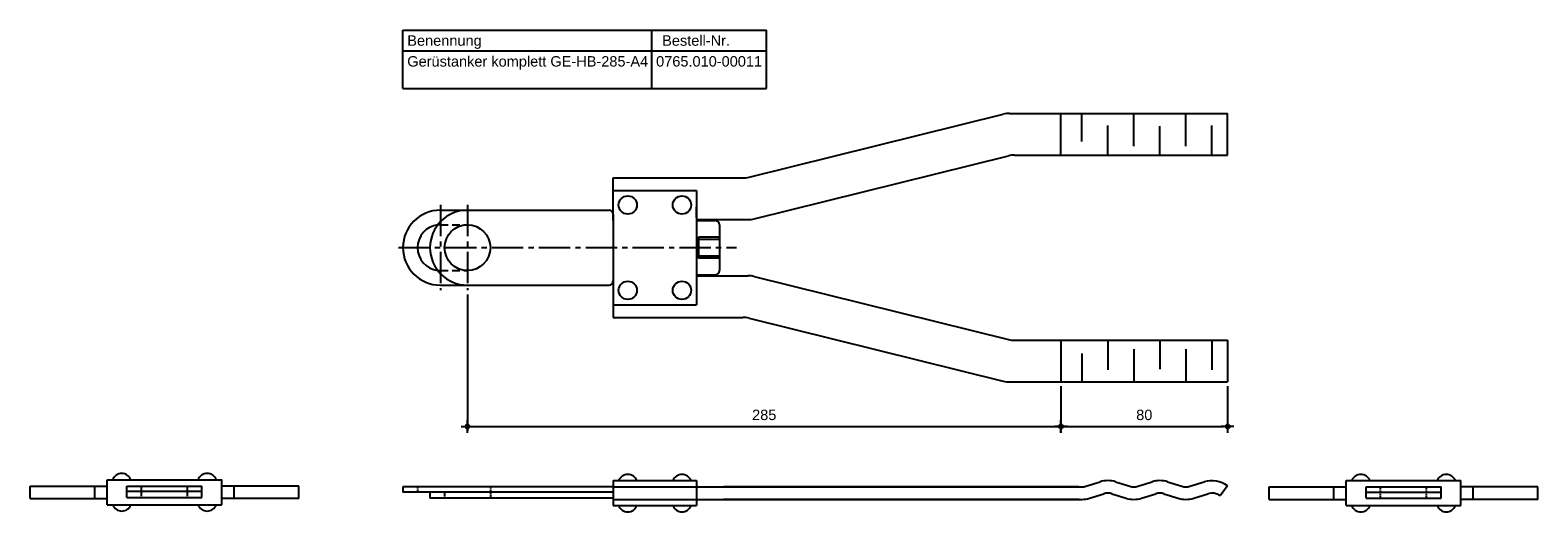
# Model space of a CAD drawing. Header units: inches. Extents: x 9 to 7368, y -7 to 253.
# Tile 6 of 8: x 4716 to 5440, y 21 to 253. Entities that reach past the tile are written whole.
import ezdxf

# ---------------------------------------------------------------- set-up
doc = ezdxf.new("R2010")
doc.units = ezdxf.units.IN
doc.header["$LTSCALE"] = 20
doc.header["$MEASUREMENT"] = 0
for name, pattern in [('ACDINWELD', [3, 2, -1]), ('MITTE2', [1.125, 0.75, -0.125, 0.125, -0.125]), ('VERDECKT2', [0.1875, 0.125, -0.0625])]:
    doc.linetypes.add(name, pattern=pattern)
doc.layers.add('Halfen', color=2, linetype='Continuous')
doc.styles.add('ARIAL50', font='ARIAL.TTF', dxfattribs={"height": 5})
doc.styles.get("Standard").update_dxf_attribs({"font": 'ARIAL.TTF'})
doc.dimstyles.new('AM_DIN$0', dxfattribs={"dimtxt": 2.5, "dimasz": 1, "dimexe": 1, "dimexo": 1, "dimgap": 1.5, "dimtad": 1, "dimdec": 0, "dimdsep": 46, "dimtxsty": 'Standard', "dimblk": 'Endpunkt', "dimcen": 0, "dimclrd": 1, "dimclre": 1, "dimclrt": 7, "dimadec": 0, "dimazin": 2, "dimtp": 0.1, "dimtm": 0.1, "dimtfac": 0.71, "dimtdec": 0, "dimtmove": 0, "dimatfit": 3, "dimfxl": 1, "dimlwd": -1, "dimlwe": -1, "dimarcsym": 0})

# ---------------------------------------------------------------- blocks, each defined once
blk = doc.blocks.new('Endpunkt')
at = {"color": 0, "linetype": 'ByBlock', "lineweight": -2}
for p, q in [((0, 0), (-1.5, 0)), ((0, 1.5), (0, 0)), ((0, 0), (0, -1.5)), ((1.5, 0), (0, 0))]:
    blk.add_line(p, q, dxfattribs=at)
blk.add_circle((0, 0), 0.5, dxfattribs=at)
blk = doc.blocks.new('*D22')
at = {"layer": 'Halfen', "color": 1, "transparency": 16777216}
for p, q in [((4925.92, 125.6), (4925.92, 60.17)), ((5210.92, 81.6), (5210.92, 60.17)), ((4927.92, 62.17), (5208.92, 62.17))]:
    blk.add_line(p, q, dxfattribs=at)
at = {"layer": 'Halfen', "color": 1, "transparency": 16777216, "xscale": 2, "yscale": 2, "zscale": 2, "rotation": 180}
blk.add_blockref('Endpunkt', (4925.92, 62.17), dxfattribs=at)
at = {"layer": 'Halfen', "color": 1, "transparency": 16777216, "xscale": 2, "yscale": 2, "zscale": 2}
blk.add_blockref('Endpunkt', (5210.92, 62.17), dxfattribs=at)
at = {"layer": 'Halfen', "color": 7, "transparency": 16777216, "insert": (5068.42, 67.72), "char_height": 5, "attachment_point": 5}
blk.add_mtext('285', dxfattribs=at)
blk = doc.blocks.new('*D23')
at = {"layer": 'Halfen', "color": 1, "transparency": 16777216}
for p, q in [((5210.92, 81.6), (5210.92, 60.17)), ((5290.92, 81.6), (5290.92, 60.17)), ((5212.92, 62.17), (5288.92, 62.17))]:
    blk.add_line(p, q, dxfattribs=at)
at = {"layer": 'Halfen', "color": 1, "transparency": 16777216, "xscale": 2, "yscale": 2, "zscale": 2, "rotation": 180}
blk.add_blockref('Endpunkt', (5210.92, 62.17), dxfattribs=at)
at = {"layer": 'Halfen', "color": 1, "transparency": 16777216, "xscale": 2, "yscale": 2, "zscale": 2}
blk.add_blockref('Endpunkt', (5290.92, 62.17), dxfattribs=at)
at = {"layer": 'Halfen', "color": 7, "transparency": 16777216, "insert": (5250.92, 67.72), "char_height": 5, "attachment_point": 5}
blk.add_mtext('80', dxfattribs=at)

msp = doc.modelspace()

# ---------------------------------------------------------------- linework, layer by layer
at = {"layer": 'Halfen'}
for p, q in [((4894.917, 252.599), (5069.501, 252.599)), ((4894.917, 224.599), (4894.917, 252.599)), ((5014.404, 224.599), (5014.404, 252.599)), ((5069.501, 224.599), (5069.501, 252.599)), ((4894.917, 242.599), (5069.501, 242.599)), ((4894.917, 224.599), (5069.501, 224.599)), ((5061.178, 181.967), (5183.214, 212.231)), ((5186.223, 212.599), (5290.917, 212.599)), ((5290.917, 192.599), (5290.917, 212.599)), ((5063.621, 161.967), (5185.657, 192.231)), ((5188.666, 192.599), (5290.917, 192.599)), ((4995.917, 181.599), (5058.169, 181.599)), ((4995.917, 161.099), (4995.917, 181.599)), ((4995.917, 175.599), (5035.917, 175.599)), ((5035.917, 175.599), (5035.917, 120.599)), ((4995.917, 162.599), (4995.917, 171.586)), ((4995.917, 168.599), (4995.917, 168.599)), ((5035.917, 162.599), (5035.917, 167.771)), ((4912.917, 166.099), (4925.917, 166.099)), ((4925.917, 166.099), (4993.917, 166.099)), ((4995.917, 164.099), (4995.917, 132.099)), ((5035.917, 161.599), (5060.612, 161.599)), ((5035.917, 161.099), (5044.917, 161.099)), ((5036.917, 153.115), (5036.917, 143.083)), ((5046.917, 153.115), (5036.917, 153.115)), ((5036.917, 152.099), (5046.917, 152.099)), ((5046.917, 159.099), (5046.917, 137.099)), ((5036.917, 144.099), (5046.917, 144.099)), ((5046.917, 143.083), (5036.917, 143.083)), ((4995.917, 133.599), (4995.917, 114.599)), ((4995.917, 132.099), (4995.917, 127.599)), ((5035.917, 135.099), (5044.917, 135.099)), ((5035.917, 134.599), (5060.612, 134.599)), ((5063.621, 134.231), (5185.657, 103.967)), ((4912.917, 130.099), (4925.917, 130.099)), ((4925.917, 130.099), (4993.917, 130.099)), ((4995.917, 127.599), (4995.917, 124.612)), ((4995.917, 120.599), (5035.917, 120.599)), ((4995.917, 114.599), (5058.169, 114.599)), ((5061.178, 114.231), (5183.214, 83.967)), ((5188.666, 103.599), (5290.917, 103.599)), ((5290.917, 103.599), (5290.917, 83.599)), ((5186.223, 83.599), (5290.917, 83.599)), ((4752.917, 36.577), (4807.917, 36.577)), ((4752.917, 24.577), (4752.917, 36.577)), ((4807.917, 24.577), (4807.917, 36.577)), ((4715.917, 27.577), (4715.917, 33.577)), ((4715.917, 33.577), (4752.917, 33.577)), ((4746.917, 27.577), (4746.917, 33.577)), ((4762.417, 28.077), (4762.417, 33.577)), ((4762.417, 33.577), (4798.417, 33.577)), ((4762.417, 31.077), (4798.417, 31.077)), ((4798.417, 28.077), (4798.417, 33.577)), ((4844.917, 33.577), (4807.917, 33.577)), ((4813.917, 27.577), (4813.917, 33.577)), ((4844.917, 27.577), (4844.917, 33.577)), ((4995.917, 33.169), (4894.917, 33.169)), ((4894.917, 33.169), (4894.917, 30.669)), ((4995.917, 30.669), (4894.917, 30.669)), ((4907.917, 30.669), (4907.917, 27.669)), ((4995.917, 36.169), (5035.917, 36.169)), ((4995.917, 36.169), (4995.917, 24.169)), ((4995.917, 33.169), (5220.917, 33.169)), ((5035.917, 36.169), (5035.917, 24.169)), ((5219.57, 33.169), (5048.836, 33.169)), ((5222.856, 33.465), (5229.689, 35.6)), ((5224.645, 27.738), (5231.479, 29.873)), ((5235.356, 29.873), (5242.189, 27.738)), ((5237.145, 35.6), (5243.979, 33.465)), ((5247.856, 33.465), (5254.689, 35.6)), ((5249.645, 27.738), (5256.479, 29.873)), ((5260.356, 29.873), (5267.189, 27.738)), ((5262.145, 35.6), (5268.979, 33.465)), ((5272.856, 33.465), (5279.689, 35.6)), ((5274.645, 27.738), (5281.479, 29.873)), ((5290.917, 33.669), (5287.317, 28.869)), ((5310.917, 27.169), (5310.917, 33.169)), ((5310.917, 33.169), (5347.917, 33.169)), ((5341.917, 27.169), (5341.917, 33.169)), ((5347.917, 36.169), (5402.917, 36.169)), ((5347.917, 24.169), (5347.917, 36.169)), ((5357.417, 27.669), (5357.417, 33.169)), ((5357.417, 33.169), (5393.417, 33.169)), ((5357.417, 30.669), (5393.417, 30.669)), ((5393.417, 27.669), (5393.417, 33.169)), ((5402.917, 24.169), (5402.917, 36.169)), ((5439.917, 33.169), (5402.917, 33.169)), ((5408.917, 27.169), (5408.917, 33.169)), ((5439.917, 27.169), (5439.917, 33.169)), ((4715.917, 27.577), (4752.917, 27.577)), ((4752.917, 24.577), (4807.917, 24.577)), ((4762.417, 28.077), (4798.417, 28.077)), ((4844.917, 27.577), (4807.917, 27.577)), ((4995.917, 27.669), (4907.917, 27.669)), ((4995.917, 27.169), (5220.917, 27.169)), ((4995.917, 24.169), (5035.917, 24.169)), ((5219.601, 27.169), (5048.9, 27.169)), ((5310.917, 27.169), (5347.917, 27.169)), ((5347.917, 24.169), (5402.917, 24.169)), ((5357.417, 27.669), (5393.417, 27.669)), ((5439.917, 27.169), (5402.917, 27.169))]:
    msp.add_line(p, q, dxfattribs=at)
at = {"layer": 'Halfen', "color": 1}
for p, q in [((5210.917, 192.599), (5210.917, 212.599)), ((5220.917, 199.024), (5220.866, 212.599)), ((5245.917, 196.844), (5245.917, 212.599)), ((5270.917, 196.844), (5270.917, 212.599)), ((5233.417, 192.599), (5233.417, 206.716)), ((5258.417, 192.599), (5258.417, 206.442)), ((5283.417, 192.599), (5283.417, 206.716)), ((5210.917, 103.599), (5210.917, 83.599)), ((5233.417, 103.599), (5233.417, 89.482)), ((5258.417, 103.599), (5258.417, 89.756)), ((5283.417, 103.599), (5283.417, 89.482)), ((5220.917, 97.174), (5220.866, 83.599)), ((5245.917, 99.354), (5245.917, 83.599)), ((5270.917, 99.354), (5270.917, 83.599))]:
    msp.add_line(p, q, dxfattribs=at)
at = {"layer": 'Halfen', "color": 1, "linetype": 'MITTE2'}
for p, q in [((4912.917, 168.599), (4912.917, 127.599)), ((4925.917, 168.599), (4925.917, 127.599)), ((4892.733, 148.099), (5055.14, 148.099))]:
    msp.add_line(p, q, dxfattribs=at)
at = {"layer": 'Halfen', "color": 1, "linetype": 'VERDECKT2', "ltscale": 1.5}
for p, q in [((4912.917, 159.099), (4925.917, 159.099)), ((4912.917, 137.099), (4925.917, 137.099))]:
    msp.add_line(p, q, dxfattribs=at)
at = {"layer": 'Halfen', "color": 1, "linetype": 'VERDECKT2', "ltscale": 0.2}
for p, q in [((4769.417, 28.077), (4769.417, 33.577)), ((4791.417, 28.077), (4791.417, 33.577)), ((4901.917, 33.169), (4901.917, 30.669)), ((4914.917, 30.669), (4914.917, 27.669)), ((4936.917, 33.169), (4936.917, 27.669)), ((5364.417, 27.669), (5364.417, 33.169)), ((5386.417, 27.669), (5386.417, 33.169))]:
    msp.add_line(p, q, dxfattribs=at)
at = {"layer": 'Halfen'}
for centre, radius in [((5002.917, 168.599), 4.4), ((5028.917, 168.599), 4.4), ((4925.917, 148.099), 11), ((5002.917, 127.599), 4.4), ((5028.917, 127.599), 4.4)]:
    msp.add_circle(centre, radius, dxfattribs=at)
for centre, radius, start, end in [((5186.223, 200.099), 12.5, 90, 103.928342), ((5188.666, 180.099), 12.5, 90, 103.928342), ((5058.169, 194.099), 12.5, 270, 283.928342), ((4912.917, 148.099), 18, 90, 270), ((4925.917, 148.099), 18, 90, 270), ((4993.917, 164.099), 2, 0, 90), ((5044.917, 159.099), 2, 0, 90), ((5060.612, 174.099), 12.5, 270, 283.928342), ((4912.917, 148.099), 11, 96.827533, 263.172467), ((4993.917, 132.099), 2, 270, 0), ((5044.917, 137.099), 2, 270, 0), ((5060.612, 122.099), 12.5, 76.071658, 90), ((5058.169, 102.099), 12.5, 76.071658, 90), ((5188.666, 116.099), 12.5, 256.071658, 270), ((5186.223, 96.099), 12.5, 256.071658, 270), ((4759.917, 34.851), 4.726, 21.426246, 158.573754), ((4800.917, 34.851), 4.726, 21.426246, 158.573754), ((5002.917, 34.442), 4.726, 21.426246, 158.573754), ((5028.917, 34.442), 4.726, 21.426246, 158.573754), ((5354.917, 34.442), 4.726, 21.426246, 158.573754), ((5395.917, 34.442), 4.726, 21.426246, 158.573754), ((5220.917, 39.669), 6.5, 270, 287.353088), ((5233.417, 23.669), 12.5, 72.646912, 107.353088), ((5233.417, 23.669), 6.5, 72.646912, 107.353088), ((5245.917, 39.669), 6.5, 252.646912, 287.353088), ((5258.417, 23.669), 12.5, 72.646912, 107.353088), ((5258.417, 23.669), 6.5, 72.646912, 107.353088), ((5270.917, 39.669), 6.5, 252.646912, 287.353088), ((5283.417, 23.669), 12.5, 53.130102, 107.353088), ((5283.417, 23.669), 6.5, 53.130102, 107.353088), ((4759.917, 26.304), 4.726, 201.426246, 338.573754), ((4800.917, 26.304), 4.726, 201.426246, 338.573754), ((5002.917, 25.895), 4.726, 201.426246, 338.573754), ((5028.917, 25.895), 4.726, 201.426246, 338.573754), ((5220.917, 39.669), 12.5, 270, 287.353088), ((5245.917, 39.669), 12.5, 252.646912, 287.353088), ((5270.917, 39.669), 12.5, 252.646912, 287.353088), ((5354.917, 25.895), 4.726, 201.426246, 338.573754), ((5395.917, 25.895), 4.726, 201.426246, 338.573754)]:
    msp.add_arc(centre, radius, start, end, dxfattribs=at)
at = {"layer": 'Halfen', "color": 1, "linetype": 'ACDINWELD', "ltscale": 1.5}
for start, end in [(90, 96.827533), (263.172467, 270)]:
    msp.add_arc((4912.917, 148.099), 11, start, end, dxfattribs=at)

# ---------------------------------------------------------------- texts
at = {"layer": 'Halfen', "style": 'ARIAL50'}
for s, p in [('Benennung', (4897.017, 245.099)), ('Bestell-Nr.', (5019.404, 245.099)), ('Gerüstanker komplett GE-HB-285-A4', (4897.017, 235.099)), ('0765.010-00011', (5016.504, 235.099))]:
    msp.add_text(s, height=5, dxfattribs=at).set_placement(p)

# ---------------------------------------------------------------- dimensions: what is measured, and where the dimension line sits
at = {"layer": 'Halfen', "color": 1}
for base, p1, p2, picture, middle in [((5210.917, 62.168), (4925.917, 127.599), (5210.917, 83.599), '*D22', (5068.417, 67.721)), ((5290.917, 62.168), (5210.917, 83.599), (5290.917, 83.599), '*D23', (5250.917, 67.721))]:
    dim = msp.add_linear_dim(base=base, p1=p1, p2=p2, dimstyle='AM_DIN$0', override={"dimscale": 2, "dimdec": 2, "dimadec": 2, "dimtdec": 2, "dimtix": 1}, dxfattribs=at)
    dim.commit()
    dim.dimension.update_dxf_attribs({"geometry": picture, "text_midpoint": middle})

doc.saveas('drawing.dxf')
